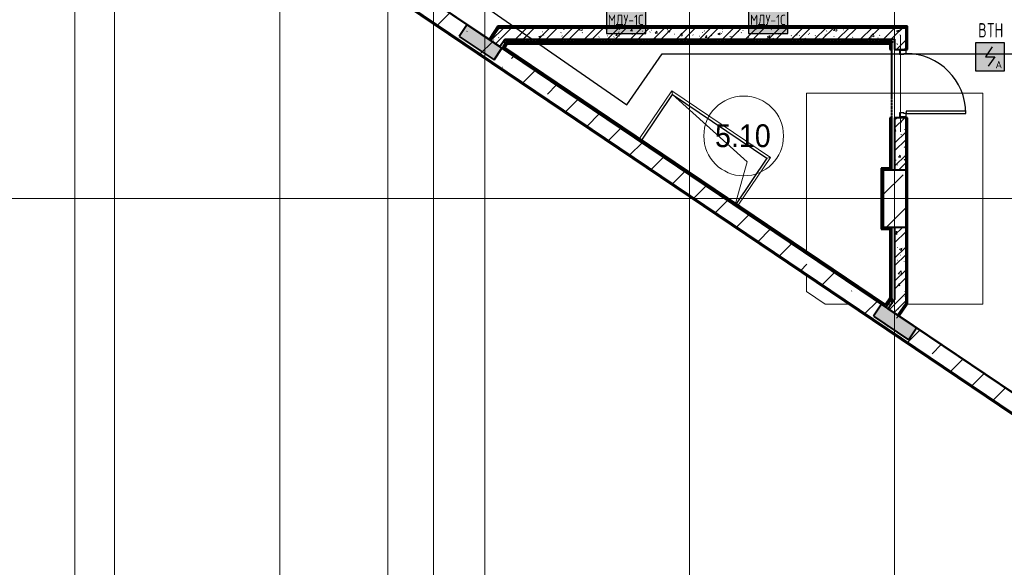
# Model space of a CAD drawing. Header units: millimetres. Extents: x -135639 to 224623, y -383017 to -59102.
# Tile 120 of 256: x 109228 to 126520, y -368188 to -358576. Entities that reach past the tile are written whole.
import ezdxf
from ezdxf.enums import TextEntityAlignment as Align

# ---------------------------------------------------------------- set-up
doc = ezdxf.new("R2010")
doc.units = ezdxf.units.MM
for name, pattern in [('CONTINOUS', [0]), ('Линия сетки', [25, 20, -2.5, 0, -2.5]), ('Штрих_3_1_5_', [4.5, 3, -1.5]), ('Штриховая_ш3 п1_5', [4.5, 3, -1.5])]:
    doc.linetypes.add(name, pattern=pattern)
for name, color, linetype, lineweight in [('A-000-M_MASS', 7, 'Continuous', 18), ('A-010-A_ROOM', 7, 'Continuous', 20), ('A-200-M_WALL', 7, 'Continuous', 18), ('A-200-M_WALL_EXT', 7, 'Continuous', 18), ('A-200-M_WALL_INT', 7, 'Continuous', 18), ('A-200-M_WALL_PAT', 7, 'Continuous', 40), ('A-314-M_WINDOW', 7, 'Continuous', 18), ('A-325-M_DOOR', 7, 'Continuous', 18), ('A-325-M_DOOR__FRAME', 7, 'Continuous', 30), ('A-325-M_DOOR_PANEL', 7, 'Continuous', 30), ('S-160-M_FOUND', 7, 'Continuous', 18), ('S-280-M_COLUMN', 7, 'Continuous', 18), ('S-280-M_STRUCT_FRAME', 7, 'Continuous', 18), ('Z-030-M_GRID', 7, 'Continuous', 9), ('Арматура воздуховодов', 7, 'Continuous', 18), ('ОС', 5, 'Continuous', 25), ('ПС', 7, 'Continuous', 40), ('СС-011-ПОЖ-СИГНАЛИЗАЦИЯ', 1, 'Continuous', 30)]:
    doc.layers.add(name, color=color, linetype=linetype, lineweight=lineweight)
doc.layers.add('A-010-M_ROOM_SEPARATION', color=4, linetype='Штриховая_ш3 п1_5', lineweight=40, true_color=0x00ffff)
doc.layers.add('ССПС', color=5, linetype='Continuous')
doc.styles.add('1111', font='isocpeur.ttf')
doc.styles.add('Arial_2', font='arial.ttf', dxfattribs={"width": 0.9, "height": 400})
pattern_1 = [(50, (0, 0), (437.2423, -38.2536), [45.72, -502.92]), (355, (0, 0), (-84.5828, 458.5367), [36.576, -402.336]), (100.451, (36.44, -3.2), (352.662, 420.2802), [38.856, -427.416]), (46.184, (0, 121.9), (650.59, -100.9033), [68.58, -754.38]), (96.636, (54.2, 113.5), (569.766, 593.8263), [58.284, -641.125]), (351.184, (0, 121.9), (569.7716, 593.8214), [54.864, -603.504]), (21, (60.96, 91.44), (363.87505, -245.4366), [45.72, -502.92]), (326, (60.96, 91.44), (148.3253, 442.0518), [36.576, -402.336]), (71.451, (91.3, 71), (512.201, 196.6115), [38.856, -427.416]), (37.5, (0, 0), (7.41278, 202.93179), [6.706, -390.754, 6.706, -401.726, -403.86]), (37.5, (0, 0), (7.41278, 202.93179), [-805.891, 6.706, -397.154]), (7.5, (0, 0), (160.36715, 240.43305), [6.706, -226.162, 6.706, -381.61, -153.924]), (7.5, (0, 0), (160.36715, 240.43305), [-621.182, 6.706, -147.218]), (327.5, (-135.94, 0), (325.41783, -13.7491), [6.706, -145.694, 6.706, -468.782, -630.936]), (327.5, (-135.94, 0), (325.41783, -13.7491), [-627.888, 6.706, -624.23]), (317.5, (-196.9, 0), (355.51, 61.0244), [6.706, -191.414, 6.706, -309.067, -448.056]), (317.5, (-196.9, 0), (355.51, 61.0244), [-513.893, 6.706, -441.35])]
pattern_2 = [(45, (0, 0), (-202.05576, 202.05576), []), (45, (134.7, 0), (-202.05576, 202.05576), [])]
pattern_3 = [(0, (0, 0), (812.8, 203.2), [67.056, -542.544, 67.056, -542.544, -3251.2]), (0, (0, 0), (812.8, 203.2), [-1219.2, 67.056, -1152.144, 67.056, -542.544, -1422.4]), (0, (0, 0), (812.8, 203.2), [-3048, 67.056, -339.344, 67.056, -948.944]), (120, (304.8, 101.6), (-582.37636, 602.30545), [67.056, -542.544, 67.056, -542.544, -3251.2]), (120, (304.8, 101.6), (-582.37636, 602.30545), [-1219.2, 67.056, -1152.144, 67.056, -542.544, -1422.4]), (120, (304.8, 101.6), (-582.37636, 602.30545), [-3048, 67.056, -339.344, 67.056, -948.944]), (240, (406.4, 508), (-230.42364, -805.50545), [67.056, -542.544, 67.056, -542.544, -3251.2]), (240, (406.4, 508), (-230.42364, -805.50545), [-1219.2, 67.056, -1152.144, 67.056, -542.544, -1422.4]), (240, (406.4, 508), (-230.42364, -805.50545), [-3048, 67.056, -339.344, 67.056, -948.944])]

# ---------------------------------------------------------------- blocks, each defined once
blk = doc.blocks.new('101_Дверь_Однопольная - _ПЧ_Мет_1000х2000_Тех помещения_EI60_Л-4437007-B2_-11_400_')
at = {"layer": 'A-325-M_DOOR', "color": 253, "lineweight": 30, "true_color": 0xaaaaaa}
for p, q in [((-585, 100), (-600, 100)), ((-600, 100), (-600, -15)), ((-585, -15), (-585, 100)), ((600, 100), (585, 100)), ((585, 100), (585, -15)), ((600, -15), (600, 100)), ((-600, -15), (-585, -15)), ((585, -15), (600, -15))]:
    blk.add_line(p, q, dxfattribs=at)
at = {"layer": 'A-325-M_DOOR__FRAME', "color": 253, "true_color": 0xaaaaaa}
for p, q in [((-525, 100), (-585, 100)), ((-585, 100), (-585, -15)), ((-525, 60), (-525, 100)), ((-515, 60), (-525, 60)), ((-515, -15), (-515, 60)), ((525, 60), (515, 60)), ((515, 60), (515, -15)), ((585, 100), (525, 100)), ((525, 100), (525, 60)), ((585, -15), (585, 100)), ((-585, -15), (-515, -15)), ((515, -15), (585, -15))]:
    blk.add_line(p, q, dxfattribs=at)
at = {"layer": 'A-325-M_DOOR_PANEL', "color": 253, "true_color": 0xaaaaaa}
for p, q in [((525, 1150), (485, 1150)), ((485, 1150), (485, 100)), ((525, 100), (525, 1150)), ((485, 100), (525, 100))]:
    blk.add_line(p, q, dxfattribs=at)
blk.add_arc((525, 100), 1050, 90, 180, dxfattribs=at)
blk = doc.blocks.new('ПР - _ПЧ_1200_200_Оп250-250_Шаг300_Арм16_Арм10-V55-B2_-11_400_')
at = {"layer": 'S-280-M_STRUCT_FRAME', "color": 21, "true_color": 0xffaaaa}
for p, q in [((-850, 0), (850, 0)), ((-850, 0), (-600, 0)), ((-515, 0), (515, 0)), ((-515, 0), (515, 0)), ((600, 0), (850, 0))]:
    blk.add_line(p, q, dxfattribs=at)
blk = doc.blocks.new('105_Приямок_C крышкой - 1000х2000-3698045-B2_-11_400_')
at = {"layer": 'A-314-M_WINDOW', "color": 253, "true_color": 0xaaaaaa}
for p, q in [((-1045, -487.5), (-1045, 522.5)), ((-1045, 522.5), (1045, 522.5)), ((1045, 522.5), (1045, -487.5))]:
    blk.add_line(p, q, dxfattribs=at)
at = {"layer": 'S-280-M_STRUCT_FRAME', "color": 253, "true_color": 0xaaaaaa}
for p, q in [((-1000, 477.5), (-1045, 522.5)), ((1000, 477.5), (1045, 522.5)), ((-1000, -477.5), (-1010, -487.5)), ((1000, -477.5), (1010, -487.5))]:
    blk.add_line(p, q, dxfattribs=at)
blk = doc.blocks.new('135_SLK_GD_AR_rvt-1-B2_-11_400_')
at = {"layer": 'A-200-M_WALL_PAT', "lineweight": 18, "true_color": 0xcbcbcb}
for points in [[(126115, 2434), (126254, 2641), (125641, 3055), (125501, 2848)], [(133394, -2476), (133533, -2269), (132920, -1855), (132780, -2062), (133293, -2408)]]:
    blk.add_hatch(color=9, dxfattribs=at).paths.add_polyline_path(points)
at = {"layer": 'A-200-M_WALL_PAT', "lineweight": 9, "true_color": 0xaaaaaa}
h = blk.add_hatch(dxfattribs=at)
h.set_pattern_fill('FP_1', color=253, style=0, pattern_type=2)
h.set_pattern_definition(pattern_1)
h.paths.add_polyline_path([(126214, 2669), (126437, 3000), (126196, 3000), (126048, 2780)])
h = blk.add_hatch(dxfattribs=at)
h.set_pattern_fill('FP_2', color=253, style=0, pattern_type=2)
h.set_pattern_definition(pattern_2)
h.paths.add_polyline_path([(126214, 2669), (126437, 3000), (126196, 3000), (126048, 2780)])
h = blk.add_hatch(dxfattribs=at)
h.set_pattern_fill('FP_4', color=253, style=0, pattern_type=2)
h.set_pattern_definition(pattern_3)
h.paths.add_polyline_path([(133370, 3000), (133370, 3020), (126209, 3020), (126196, 3000), (133350, 3000)])
h = blk.add_hatch(dxfattribs=at)
h.set_pattern_fill('FP_1', color=253, style=0, pattern_type=2)
h.set_pattern_definition(pattern_1)
h.paths.add_polyline_path([(133150, 2800), (133150, 3000), (126437, 3000), (126302, 2800), (132442, 2800)])
h = blk.add_hatch(dxfattribs=at)
h.set_pattern_fill('FP_2', color=253, style=0, pattern_type=2)
h.set_pattern_definition(pattern_2)
h.paths.add_polyline_path([(133150, 2800), (133150, 3000), (126437, 3000), (126302, 2800), (132442, 2800)])
h = blk.add_hatch(dxfattribs=at)
h.set_pattern_fill('FP_1', color=253, style=0, pattern_type=2)
h.set_pattern_definition(pattern_1)
h.paths.add_polyline_path([(133235, 500), (133350, 500), (133350, 1420), (133150, 1420), (133150, 500)])
h.paths.add_polyline_path([(133235, 2620), (133350, 2620), (133350, 3000), (133150, 3000), (133150, 2620)])
h = blk.add_hatch(dxfattribs=at)
h.set_pattern_fill('FP_2', color=253, style=0, pattern_type=2)
h.set_pattern_definition(pattern_2)
h.paths.add_polyline_path([(133235, 500), (133350, 500), (133350, 1420), (133150, 1420), (133150, 500)])
h.paths.add_polyline_path([(133235, 2620), (133350, 2620), (133350, 3000), (133150, 3000), (133150, 2620)])
h = blk.add_hatch(dxfattribs=at)
h.set_pattern_fill('FP_4', color=253, style=0, pattern_type=2)
h.set_pattern_definition(pattern_3)
h.paths.add_polyline_path([(133350, -1868), (133370, -1839), (133370, 1420), (133350, 1420), (133350, -1833)])
h.paths.add_polyline_path([(133350, 2620), (133370, 2620), (133370, 3000), (133350, 3000), (133350, 2921)])
h = blk.add_hatch(dxfattribs=at)
h.set_pattern_fill('FP_4', color=253, style=0, pattern_type=2)
h.set_pattern_definition(pattern_3)
h.paths.add_polyline_path([(132998, -1908), (133009, -1891), (126266, 2657), (126255, 2641), (132442, -1533)])
h = blk.add_hatch(dxfattribs=at)
h.set_pattern_fill('FP_4', color=253, style=0, pattern_type=2)
h.set_pattern_definition(pattern_3)
h.paths.add_polyline_path([(133080, 2730), (133080, 2750), (126329, 2750), (126315, 2730), (133065, 2730)])
h = blk.add_hatch(dxfattribs=at)
h.set_pattern_fill('FP_4', color=253, style=0, pattern_type=2)
h.set_pattern_definition(pattern_3)
h.paths.add_polyline_path([(133100, 520), (133100, 1420), (133080, 1420), (133080, 520)])
h.paths.add_polyline_path([(133100, 2620), (133100, 2750), (133080, 2750), (133080, 2620)])
h = blk.add_hatch(dxfattribs=at)
h.set_pattern_fill('FP_4', color=253, style=0, pattern_type=2)
h.set_pattern_definition(pattern_3)
h.paths.add_polyline_path([(132930, -500), (132950, -500), (132950, 520), (132930, 520), (132930, 257)])
h = blk.add_hatch(dxfattribs=at)
h.set_pattern_fill('FP_4', color=253, style=0, pattern_type=2)
h.set_pattern_definition(pattern_3)
h.paths.add_polyline_path([(133080, -1750), (133100, -1721), (133100, -500), (133080, -500), (133080, -1723)])
h = blk.add_hatch(dxfattribs=at)
h.set_pattern_fill('FP_1', color=253, style=0, pattern_type=2)
h.set_pattern_definition(pattern_1)
h.paths.add_polyline_path([(133150, -1772), (133350, -1475), (133350, -500), (133150, -500), (133150, -1076)])
h = blk.add_hatch(dxfattribs=at)
h.set_pattern_fill('FP_2', color=253, style=0, pattern_type=2)
h.set_pattern_definition(pattern_2)
h.paths.add_polyline_path([(133150, -1772), (133350, -1475), (133350, -500), (133150, -500), (133150, -1076)])
h = blk.add_hatch(dxfattribs=at)
h.set_pattern_fill('FP_1', color=253, style=0, pattern_type=2)
h.set_pattern_definition(pattern_1)
h.paths.add_polyline_path([(133205, -2047), (133350, -1833), (133350, -1475), (133039, -1935), (133135, -2000)])
h = blk.add_hatch(dxfattribs=at)
h.set_pattern_fill('FP_2', color=253, style=0, pattern_type=2)
h.set_pattern_definition(pattern_2)
h.paths.add_polyline_path([(133205, -2047), (133350, -1833), (133350, -1475), (133039, -1935), (133135, -2000)])
h = blk.add_hatch(dxfattribs=at)
h.set_pattern_fill('FP_4', color=253, style=0, pattern_type=2)
h.set_pattern_definition(pattern_3)
h.paths.add_polyline_path([(133009, -1891), (133100, -1756), (133100, -1721), (132993, -1880)])
at = {"layer": 'A-010-M_ROOM_SEPARATION', "color": 131, "linetype": 'Штрих_3_1_5_', "true_color": 0xaaffff}
for p, q in [((126289, 2780), (133100, 2780)), ((133100, 2750), (133100, 2800)), ((126268, 2750), (126329, 2750)), ((133100, 2750), (133150, 2750)), ((133100, 1420), (133100, 2620)), ((133100, -1756), (133100, -1846))]:
    blk.add_line(p, q, dxfattribs=at)
at = {"layer": 'A-200-M_WALL', "color": 253, "lineweight": 40, "true_color": 0xaaaaaa}
for p, q in [((125641, 3055), (125501, 2848)), ((126254, 2641), (125641, 3055)), ((126185, 3020), (126031, 2792)), ((126185, 3020), (126209, 3020)), ((133370, 3020), (126209, 3020)), ((133350, 2620), (133350, 3000)), ((133350, 3000), (133350, 2620)), ((133370, 3020), (133370, 3000)), ((133370, 2620), (133370, 3000)), ((125501, 2848), (126115, 2434)), ((126115, 2434), (126254, 2641)), ((126283, 2646), (126291, 2659)), ((132993, -1880), (126283, 2646)), ((126291, 2659), (126329, 2715)), ((126329, 2715), (126339, 2730)), ((126339, 2730), (133065, 2730)), ((133065, 2730), (133080, 2730)), ((133080, 2730), (133080, 2620)), ((133080, 1420), (133080, 535)), ((133350, 500), (133350, 1420)), ((133350, 1420), (133350, 500)), ((133370, -1839), (133370, 1420)), ((132930, 520), (132930, -500)), ((132930, 520), (132950, 520)), ((133080, 520), (132950, 520)), ((133080, 535), (133080, 520)), ((132930, -520), (132930, -500)), ((132930, -520), (133065, -520)), ((133065, -520), (133080, -520)), ((133080, -520), (133080, -1723)), ((133080, -1723), (133080, -1750)), ((132920, -1855), (132780, -2062)), ((133533, -2269), (132920, -1855)), ((133001, -1867), (132993, -1880)), ((133080, -1750), (133001, -1867)), ((133222, -2059), (133350, -1868)), ((133370, -1839), (133350, -1868)), ((132780, -2062), (133394, -2476)), ((133394, -2476), (133533, -2269))]:
    blk.add_line(p, q, dxfattribs=at)
at = {"layer": 'A-200-M_WALL_INT', "color": 253, "lineweight": 40, "true_color": 0xaaaaaa}
for p, q in [((113639, 11150), (126027, 2794)), ((126028, 2796), (113643, 11150)), ((126182, 3025), (126027, 2794)), ((126196, 3000), (126048, 2780)), ((126048, 2780), (126196, 3000)), ((126189, 3025), (126182, 3025)), ((126213, 3025), (126189, 3025)), ((126437, 3000), (126196, 3000)), ((126196, 3000), (133350, 3000)), ((133375, 3025), (126213, 3025)), ((133150, 3000), (126437, 3000)), ((133350, 3000), (133150, 3000)), ((133375, 3020), (133375, 3025)), ((133375, 3000), (133375, 3020)), ((133375, 2620), (133375, 3000)), ((126027, 2794), (126028, 2796)), ((126027, 2794), (126048, 2780)), ((126048, 2780), (126214, 2669)), ((126214, 2669), (126302, 2800)), ((126302, 2800), (133150, 2800)), ((133150, 2800), (133150, 2620)), ((126266, 2657), (126255, 2641)), ((126255, 2641), (132998, -1908)), ((126275, 2670), (126266, 2657)), ((126305, 2715), (126275, 2670)), ((126304, 2650), (126347, 2715)), ((132989, -1859), (126304, 2650)), ((126315, 2730), (126305, 2715)), ((126329, 2750), (126315, 2730)), ((133065, 2750), (126329, 2750)), ((126347, 2715), (133065, 2715)), ((133080, 2750), (133065, 2750)), ((133065, 2715), (133065, 2620)), ((133065, 2620), (133100, 2620)), ((133100, 2750), (133080, 2750)), ((133100, 2620), (133100, 2750)), ((133150, 2620), (133235, 2620)), ((133350, 2620), (133375, 2620)), ((133100, 1420), (133065, 1420)), ((133065, 1420), (133065, 535)), ((133100, 535), (133100, 1420)), ((133235, 1420), (133150, 1420)), ((133150, 1420), (133150, 500)), ((133375, 1420), (133350, 1420)), ((133375, -1840), (133375, 1420)), ((132930, 535), (132915, 535)), ((132915, 535), (132915, -500)), ((132950, 535), (132930, 535)), ((133065, 535), (132950, 535)), ((133100, 520), (133100, 535)), ((133100, 500), (133100, 520)), ((132915, -500), (132915, -520)), ((133100, -1694), (133100, -500)), ((133150, -500), (133150, -1772)), ((133350, -1475), (133350, -500)), ((133350, -500), (133350, -1833)), ((132915, -520), (132915, -535)), ((132915, -535), (133065, -535)), ((133065, -535), (133065, -1746)), ((133350, -1833), (133350, -1475)), ((133100, -1721), (133100, -1694)), ((133100, -1756), (133100, -1721)), ((133065, -1746), (132989, -1859)), ((132998, -1908), (133009, -1891)), ((133009, -1891), (133018, -1879)), ((133018, -1879), (133100, -1756)), ((133150, -1772), (133039, -1935)), ((133205, -2047), (133350, -1833)), ((133350, -1833), (133205, -2047)), ((133226, -2061), (133350, -1877)), ((133350, -1877), (133370, -1848)), ((133370, -1848), (133375, -1840)), ((133039, -1935), (133205, -2047)), ((133205, -2047), (133226, -2061)), ((133227, -2060), (133226, -2061)), ((133226, -2061), (138638, -5712)), ((138638, -5709), (133227, -2060))]:
    blk.add_line(p, q, dxfattribs=at)
at = {"layer": 'A-314-M_WINDOW', "color": 253, "lineweight": 18, "true_color": 0xaaaaaa, "rotation": 325.9999999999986}
blk.add_blockref('105_Приямок_C крышкой - 1000х2000-3698045-B2_-11_400_', (129809, 873), dxfattribs=at)
at = {"layer": 'A-325-M_DOOR', "color": 253, "lineweight": 18, "true_color": 0xaaaaaa, "rotation": 269.9999999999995}
blk.add_blockref('101_Дверь_Однопольная - _ПЧ_Мет_1000х2000_Тех помещения_EI60_Л-4437007-B2_-11_400_', (133250, 2020), dxfattribs=at)
at = {"layer": 'S-280-M_STRUCT_FRAME', "color": 253, "lineweight": 18, "true_color": 0xaaaaaa, "rotation": 269.9999999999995}
blk.add_blockref('ПР - _ПЧ_1200_200_Оп250-250_Шаг300_Арм16_Арм10-V55-B2_-11_400_', (133250, 2020), dxfattribs=at)
blk = doc.blocks.new('Бетон-Прямоугольная-Колонна - CLM_Подземные этажи_В40-400х1000-V165-B2_-11_400_')
at = {"layer": 'S-280-M_COLUMN', "lineweight": 9, "true_color": 0xaaaaaa}
h = blk.add_hatch(dxfattribs=at)
h.set_pattern_fill('FP_44', color=253, style=0, pattern_type=2)
h.set_pattern_definition([(45, (-133150, 0), (-628.618, 628.618), []), (45, (-132521.4, 0), (-628.618, 628.618), [1111.25, -222.25, 6.706, -215.544])])
h.paths.add_polyline_path([(200, -500), (200, 500), (-200, 500), (-200, -500)])
at = {"layer": 'S-280-M_COLUMN', "color": 253, "lineweight": 40, "true_color": 0xaaaaaa}
for p, q in [((200, 500), (-200, 500)), ((-200, 500), (-200, -500)), ((200, -500), (200, 500)), ((-200, -500), (200, -500))]:
    blk.add_line(p, q, dxfattribs=at)
blk = doc.blocks.new('ADSK_ОбобщеннаяМодель_ОтверстиеПрямоугольное_вПерекрытии - ADSK_ОтверстиеПрямоугольное_вПерекрытии-V258-B2_-11_400_')
at = {"layer": 'A-000-M_MASS', "color": 253, "lineweight": 30, "true_color": 0xaaaaaa}
for p, q in [((-500, 1000), (465, 1000)), ((-500, -1000), (-500, 1000)), ((465, -1000), (-500, -1000))]:
    blk.add_line(p, q, dxfattribs=at)
at = {"layer": 'A-000-M_MASS', "color": 253, "true_color": 0xaaaaaa}
for p, q in [((-250, 750), (465, 988)), ((-500, -1000), (-250, 750))]:
    blk.add_line(p, q, dxfattribs=at)
blk = doc.blocks.new('135_SLK_GD_KR_rvt-1-B2_-11_400_')
at = {"layer": 'A-200-M_WALL_PAT', "lineweight": 9, "true_color": 0xaaaaaa}
h = blk.add_hatch(dxfattribs=at)
h.set_pattern_fill('FP_5', color=253, style=0, pattern_type=2)
h.set_pattern_definition([(45, (0, 0), (-628.618, 628.618), []), (45, (628.6, 0), (-628.618, 628.618), [1111.25, -222.25, 6.706, -215.544])])
h.paths.add_polyline_path([(138670, -6095), (138893, -5884), (113639, 11150), (113103, 11150), (137988, -5635)])
at = {"layer": 'A-200-M_WALL', "color": 253, "lineweight": 40, "true_color": 0xaaaaaa}
for p, q in [((113530, 10850), (138662, -6102)), ((113537, 10850), (138665, -6099)), ((113544, 10850), (138668, -6096)), ((113548, 10850), (138670, -6095)), ((138670, -6095), (113548, 10850))]:
    blk.add_line(p, q, dxfattribs=at)
at = {"layer": 'A-200-M_WALL_EXT', "color": 253, "lineweight": 40, "true_color": 0xaaaaaa}
for p, q in [((138638, -5712), (113639, 11150)), ((113542, 10830), (138655, -6109))]:
    blk.add_line(p, q, dxfattribs=at)
at = {"layer": 'S-160-M_FOUND', "color": 253, "true_color": 0xaaaaaa}
for p, q in [((134700, 1850), (131600, 1850)), ((131600, 1850), (131600, 1327)), ((134700, -1850), (134700, 1850)), ((131600, 1327), (131600, 130)), ((131600, 130), (131600, -922)), ((131600, -1351), (131600, -1628)), ((131600, -1628), (131929, -1850)), ((131929, -1850), (132340, -1850)), ((132975, -1850), (132995, -1850)), ((133037, -1850), (133097, -1850)), ((133369, -1850), (134700, -1850))]:
    blk.add_line(p, q, dxfattribs=at)
at = {"layer": 'A-000-M_MASS', "color": 253, "lineweight": 18, "true_color": 0xaaaaaa, "rotation": 235.9999999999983}
blk.add_blockref('ADSK_ОбобщеннаяМодель_ОтверстиеПрямоугольное_вПерекрытии - ADSK_ОтверстиеПрямоугольное_вПерекрытии-V258-B2_-11_400_', (129797, 855), dxfattribs=at)
at = {"layer": 'S-280-M_COLUMN', "color": 253, "lineweight": 18, "true_color": 0xaaaaaa}
blk.add_blockref('Бетон-Прямоугольная-Колонна - CLM_Подземные этажи_В40-400х1000-V165-B2_-11_400_', (133150, 0), dxfattribs=at)
blk = doc.blocks.new('050_Марка_Помещение - Номер-620969-B2_-11_400_')
at = {"layer": 'A-010-A_ROOM', "color": 253, "true_color": 0xaaaaaa}
blk.add_circle((0, 0), 3.5, dxfattribs=at)
blk = doc.blocks.new('-2 этаж')
at = {"layer": 'Z-030-M_GRID', "color": 253, "linetype": 'Линия сетки', "true_color": 0xaaaaaa}
for p, q in [((377842.3, -369621.2), (377842.3, -216207.4)), ((378542.3, -367088.3), (378542.3, -216207.4)), ((381442.3, -369620.9), (381442.3, -216207.4)), ((383342.3, -369628.3), (383342.3, -216207.4)), ((384142.3, -367088.3), (384142.3, -216207.4)), ((385042.3, -367080.7), (385042.3, -216207.4)), ((388642.3, -369620.5), (388642.3, -216207.4)), ((392242.3, -369620.3), (392242.3, -216207.4)), ((415042.2, -349927.3), (255412.5, -349927.3))]:
    blk.add_line(p, q, dxfattribs=at)
at = {"lineweight": 5}
for name in ['135_SLK_GD_KR_rvt-1-B2_-11_400_', '135_SLK_GD_AR_rvt-1-B2_-11_400_']:
    blk.add_blockref(name, (259092.3, -349927.3), dxfattribs=at)
at = {"layer": 'A-010-A_ROOM', "color": 253, "true_color": 0xaaaaaa, "xscale": 199.9999999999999, "yscale": 199.9999999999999, "zscale": 199.9999999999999}
blk.add_blockref('050_Марка_Помещение - Номер-620969-B2_-11_400_', (389591, -348827.1), dxfattribs=at)
at = {"layer": 'A-010-A_ROOM', "color": 253, "lineweight": 9, "true_color": 0xaaaaaa, "insert": (389087.4, -348623.6), "char_height": 400, "width": 1212.151, "attachment_point": 1, "style": 'Arial_2'}
blk.add_mtext('5.10', dxfattribs=at)
blk = doc.blocks.new('*U4706')
at = {"lineweight": 35, "true_color": 0xffffff}
h = blk.add_hatch(color=7, dxfattribs=at)
h.dxf.hatch_style = 1
h.paths.add_polyline_path([(0, 500), (0, 0), (500, 0), (500, 500)])
at = {"color": 1, "linetype": 'ByBlock', "lineweight": -2}
for p, q in [((289, 426), (167, 250)), ((167, 250), (333, 250)), ((333, 250), (219, 86))]:
    blk.add_line(p, q, dxfattribs=at)
at = {"color": 1, "linetype": 'ByBlock', "lineweight": -2, "ltscale": 0.1}
blk.add_lwpolyline([(0, 500), (500, 500), (500, 0), (0, 0)], close=True, dxfattribs=at)
at = {"color": 1, "linetype": 'ByBlock', "lineweight": -2, "ltscale": 1000, "style": '1111'}
blk.add_text('A', height=128, dxfattribs=at).set_placement((403, 49), align=Align.CENTER)
at = {"color": 0, "linetype": 'ByBlock', "lineweight": -2, "style": '1111'}
blk.add_attdef('INDEX', (-63, -235), '', height=125, dxfattribs=at)
at = {"color": 0, "linetype": 'ByBlock', "lineweight": -2, "style": '1111', "flags": 1}
for tag, p in [('NAME_DEVICE', (-64, -421)), ('NUM_POM', (-82, -847))]:
    blk.add_attdef(tag, p, '', height=125, dxfattribs=at)
at = {"color": 0, "linetype": 'ByBlock', "lineweight": -2, "style": '1111', "width": 0.7}
blk.add_attdef('NUM_DEVICE', (-64, -630), '', height=125, dxfattribs=at)
blk = doc.blocks.new('ger')
at = {"lineweight": 40, "ltscale": 2, "true_color": 0xffffff}
h = blk.add_hatch(color=7, dxfattribs=at)
h.dxf.hatch_style = 1
h.paths.add_polyline_path([(491036, -67336), (491036, -66843), (490345, -66843), (490345, -67336)])
at = {"layer": 'ОС', "color": 1, "lineweight": 30}
blk.add_lwpolyline([(491036, -66843), (490345, -66843), (490345, -67336), (491036, -67336)], close=True, dxfattribs=at)
at = {"layer": 'ССПС', "color": 1, "lineweight": -2, "ltscale": 1000, "style": '1111', "width": 0.8}
blk.add_text('МДУ-1С', height=180, dxfattribs=at).set_placement((490371, -67186))

msp = doc.modelspace()

# ---------------------------------------------------------------- linework, layer by layer
at = {"layer": 'СС-011-ПОЖ-СИГНАЛИЗАЦИЯ', "lineweight": 30}
msp.add_lwpolyline([(106317, -345129), (106317, -348686), (112185, -348686), (112185, -354013), (116166, -354013), (116166, -357486), (119890, -360073), (120513, -359177), (128803, -359177)], dxfattribs=at)

# ---------------------------------------------------------------- block references
at = {"color": 0}
msp.add_blockref('-2 этаж', (-267648, -11789), dxfattribs=at)
at = {"layer": 'Арматура воздуховодов', "lineweight": 30}
for p in [(-370811, -291483), (-368316, -291484)]:
    msp.add_blockref('ger', p, dxfattribs=at)
at = {"layer": 'ПС', "color": 7, "linetype": 'CONTINOUS', "lineweight": 30, "ltscale": 100}
ref = msp.add_blockref('*U4706', (126020, -359477), dxfattribs=dict(at, xscale=1.000736, yscale=1.000736, zscale=1.000736))
ref.add_attrib('NUM_DEVICE', 'BTH', dxfattribs={"layer": '0', "color": 0, "linetype": 'ByBlock', "lineweight": -2, "ltscale": 100, "height": 250.2, "style": '1111', "width": 0.7}).set_placement((126282, -358886), align=Align.CENTER)

doc.saveas('drawing.dxf')
